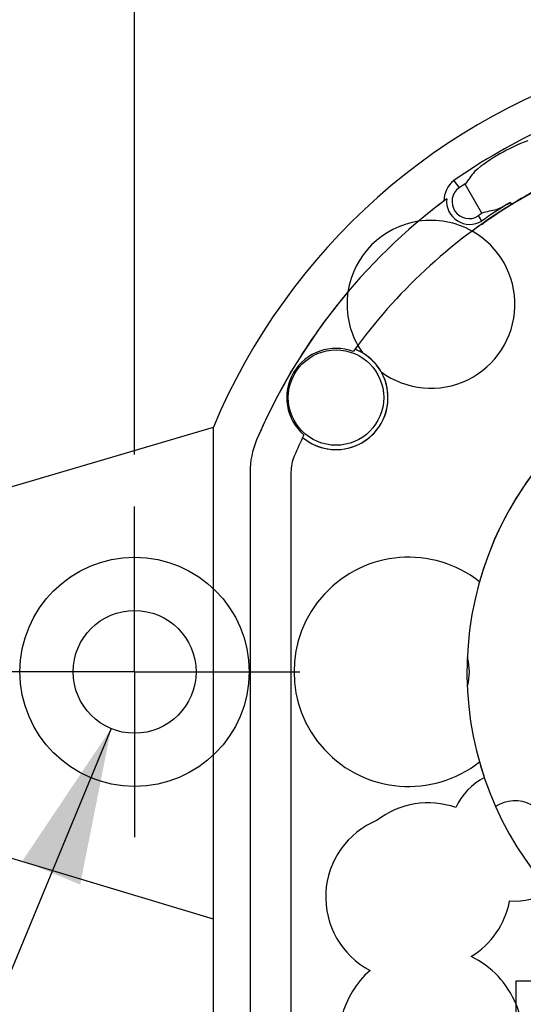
# Model space of a CAD drawing. Header units: inches. Extents: x 0 to 11, y 0 to 8.5.
# Tile 11 of 23: x 0.942 to 1.426, y 5.377 to 6.324. Entities that reach past the tile are written whole.
import ezdxf

# ---------------------------------------------------------------- set-up
doc = ezdxf.new("R2010")
doc.units = ezdxf.units.IN
doc.header["$MEASUREMENT"] = 0
doc.linetypes.add('CENTERX2', pattern=[0.8, 0.5, -0.1, 0.1, -0.1])
doc.layers.add('CENTER', color=40, linetype='CENTERX2')
doc.layers.add('DIMENSIONS', color=140, linetype='Continuous', lineweight=25)
doc.styles.add('SLDTEXTSTYLE0', font='TXT', dxfattribs={"width": 0.75})
doc.dimstyles.new('SLDDIMSTYLE3', dxfattribs={"dimtxt": 0.125, "dimasz": 0.15, "dimexe": 0, "dimexo": 0.0625, "dimgap": 0.03125, "dimtad": 0, "dimtih": 1, "dimtoh": 1, "dimrnd": 1e-09, "dimdsep": 46, "dimtxsty": 'SLDTEXTSTYLE0', "dimsah": 1, "dimcen": 0, "dimadec": 0, "dimazin": 2, "dimtfac": 1, "dimtofl": 0, "dimtmove": 0, "dimatfit": 3, "dimfxl": 0, "dimfrac": 2, "dimtolj": 1, "dimtzin": 12, "dimarcsym": 0})
doc.dimstyles.new('SLDDIMSTYLE4', dxfattribs={"dimtxt": 0.125, "dimasz": 0.15, "dimexe": 0, "dimexo": 0.0625, "dimgap": 0.03125, "dimtad": 0, "dimtih": 1, "dimtoh": 1, "dimrnd": 1e-09, "dimzin": 12, "dimdsep": 46, "dimtxsty": 'SLDTEXTSTYLE0', "dimsah": 1, "dimcen": 0.09, "dimadec": 0, "dimazin": 3, "dimtfac": 1, "dimtofl": 0, "dimtmove": 0, "dimatfit": 3, "dimfxl": 0, "dimfrac": 2, "dimtolj": 1, "dimtzin": 12, "dimarcsym": 0})

# ---------------------------------------------------------------- blocks, each defined once
blk = doc.blocks.new('SW_SYMBOL_HOLE_DEPTH')
at = {"layer": 'DIMENSIONS', "color": 0}
for p, q in [((0, 34.45), (31.5, 34.45)), ((15.75, 34.45), (15.75, 2.95)), ((3.94, 21.85), (15.75, 2.95)), ((27.56, 21.85), (15.75, 2.95))]:
    blk.add_line(p, q, dxfattribs=at)
blk = doc.blocks.new('_D_2')
at = {"layer": 'DIMENSIONS'}
for p, q in [((1.02986, 5.64252), (0.62271, 4.66053)), ((1.64713, 4.88564), (1.60905, 4.88564)), ((1.60905, 4.88564), (1.60905, 4.6872)), ((1.87804, 4.88564), (1.91612, 4.88564)), ((1.91612, 4.88564), (1.91612, 4.6872)), ((1.60905, 4.6872), (1.64713, 4.6872)), ((1.91612, 4.6872), (1.87804, 4.6872)), ((0.62271, 4.66053), (0.87271, 4.66053))]:
    blk.add_line(p, q, dxfattribs=at)
blk.add_solid([(1.02986, 5.64252), (0.9447, 5.51544), (1.00012, 5.49246)], dxfattribs=at)
at = {"layer": 'DIMENSIONS', "xscale": 0.00405556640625, "yscale": 0.00405556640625, "zscale": 0.00405556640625}
blk.add_blockref('SW_SYMBOL_HOLE_DEPTH', (1.7324, 4.47814), dxfattribs=at)
at = {"layer": 'DIMENSIONS', "char_height": 0.125, "attachment_point": 1, "style": 'SLDTEXTSTYLE0'}
for s, insert in [('%%c', (1.05918, 4.84643)), ('0.12', (1.2477, 4.84834)), ('3.0', (1.64713, 4.84834)), ('THRU', (2.00108, 4.84834)), ('0.22[5.6]', (1.06122, 4.62385)), ('0.07[1.8]', (1.911, 4.62385)), ('%%c', (0.87271, 4.62194))]:
    blk.add_mtext(s, dxfattribs=dict(at, insert=insert))
blk = doc.blocks.new('_D_3')
at = {"layer": 'DIMENSIONS'}
for p, q in [((1.05248, 5.90612), (1.05248, 6.66526)), ((2.32965, 5.90612), (2.32965, 6.66526)), ((1.05248, 6.54026), (1.38173, 6.54026)), ((1.52943, 6.5393), (1.49134, 6.5393)), ((1.49134, 6.5393), (1.49134, 6.34087)), ((1.85269, 6.5393), (1.89078, 6.5393)), ((1.89078, 6.5393), (1.89078, 6.34087)), ((2.32965, 6.54026), (2.0004, 6.54026)), ((1.49134, 6.34087), (1.52943, 6.34087)), ((1.89078, 6.34087), (1.85269, 6.34087))]:
    blk.add_line(p, q, dxfattribs=at)
for points in [[(1.05248, 6.54026), (1.20248, 6.51026), (1.20248, 6.57026)], [(2.32965, 6.54026), (2.17965, 6.57026), (2.17965, 6.51026)]]:
    blk.add_solid(points, dxfattribs=at)
at = {"layer": 'DIMENSIONS', "char_height": 0.125, "attachment_point": 1, "style": 'SLDTEXTSTYLE0'}
for s, insert in [('1.28', (1.52943, 6.72583)), ('32.4', (1.52943, 6.502))]:
    blk.add_mtext(s, dxfattribs=dict(at, insert=insert))
blk = doc.blocks.new('_D_4')
at = {"layer": 'DIMENSIONS'}
for p, q in [((0.78516, 5.90356), (0.78516, 7.07466)), ((2.59697, 5.90356), (2.59697, 7.07466)), ((0.78516, 6.94966), (1.38173, 6.94966)), ((1.52943, 6.9487), (1.49134, 6.9487)), ((1.49134, 6.9487), (1.49134, 6.75026)), ((1.85269, 6.9487), (1.89078, 6.9487)), ((1.89078, 6.9487), (1.89078, 6.75026)), ((2.59697, 6.94966), (2.0004, 6.94966)), ((1.49134, 6.75026), (1.52943, 6.75026)), ((1.89078, 6.75026), (1.85269, 6.75026))]:
    blk.add_line(p, q, dxfattribs=at)
for points in [[(0.78516, 6.94966), (0.93516, 6.91966), (0.93516, 6.97966)], [(2.59697, 6.94966), (2.44697, 6.97966), (2.44697, 6.91966)]]:
    blk.add_solid(points, dxfattribs=at)
at = {"layer": 'DIMENSIONS', "char_height": 0.125, "attachment_point": 1, "style": 'SLDTEXTSTYLE0'}
for s, insert in [('1.81', (1.52943, 7.13523)), ('46.0', (1.52943, 6.9114))]:
    blk.add_mtext(s, dxfattribs=dict(at, insert=insert))
blk = doc.blocks.new('SW_CENTERMARKSYMBOL_1')
at = {"layer": 'CENTER', "color": 0}
for p, q in [((0, 0.1), (0, 0.15906)), ((0, 0), (0, 0.1)), ((-0.1, 0), (-0.15906, 0)), ((0, 0), (-0.1, 0)), ((0, 0), (0, -0.1)), ((0, 0), (0.1, 0)), ((0.1, 0), (0.15906, 0)), ((0, -0.1), (0, -0.15906))]:
    blk.add_line(p, q, dxfattribs=at)

msp = doc.modelspace()

# ---------------------------------------------------------------- linework, layer by layer
for p, q in [((1.38656, 6.13836), (1.37045, 6.16629)), ((1.4138, 6.14865), (1.41497, 6.14661)), ((1.38748, 6.12853), (1.38763, 6.1283)), ((0.74549, 5.81982), (1.12826, 5.93246)), ((1.12826, 5.14665), (1.12826, 5.93246)), ((1.1635, 5.88914), (1.1635, 5.26901)), ((1.20287, 5.88914), (1.20287, 5.26901)), ((1.12826, 5.45917), (0.74475, 5.57454)), ((1.12826, 5.14665), (1.12826, 5.45917)), ((1.41941, 5.39982), (1.57556, 5.39982)), ((1.41941, 5.3773), (1.41941, 5.39982)), ((1.41941, 5.12162), (1.41941, 5.39982))]:
    msp.add_line(p, q)
at = {"flags": 128}
for points in [[(1.38297, 6.13558), (1.38371, 6.13442), (1.38621, 6.1305)], [(1.38297, 6.13558), (1.38371, 6.13442), (1.38621, 6.1305)], [(1.37246, 5.71089), (1.37325, 5.70715), (1.37413, 5.69707)], [(1.37413, 5.69707), (1.37325, 5.68698), (1.37246, 5.68325)]]:
    msp.add_lwpolyline(points, dxfattribs=at)
for centre, radius in [((1.24618, 5.96085), 0.04587), ((1.05248, 5.69707), 0.11024), ((1.05248, 5.69707), 0.05906)]:
    msp.add_circle(centre, radius)
for centre, radius, start, end in [((1.69106, 5.69707), 0.61005, 105.88048, 157.30282), ((1.69106, 5.69707), 0.57717, 114.88622, 125.06058), ((1.49278, 6.04086), 0.17823, 110.43743, 129.50937), ((1.69106, 5.69707), 0.52728, 114.64677, 125.13181), ((1.37492, 6.14982), 0.025, 128.05469, 179.89097), ((2.54843, 7.05063), 1.47983, 216.54255, 216.87226), ((1.69106, 5.69707), 0.52756, 118.3906, 121.5562), ((1.69106, 5.69707), 0.56693, 126.65126, 156.83195), ((1.69106, 5.69707), 0.52756, 121.5562, 144.26249), ((1.69106, 5.69707), 0.56693, 126.65126, 130.14688), ((1.37492, 6.14982), 0.02238, 174.66161, 300.3008), ((1.69106, 5.69707), 0.52756, 121.5562, 126.53019), ((1.69106, 5.69707), 0.5299, 121.54919, 125.12018), ((1.35298, 6.24724), 0.11584, 294.26486, 301.67152), ((1.33752, 6.05061), 0.08071, 98.53899, 171.46101), ((1.33752, 6.05061), 0.08071, 60.68507, 98.53899), ((1.37492, 6.14982), 0.025, 295.52895, 300.56082), ((1.33752, 6.05061), 0.08071, 233.555, 60.68507), ((1.69106, 5.69707), 0.56693, 139.85312, 156.83195), ((1.33752, 6.05061), 0.08071, 171.46101, 209.31493), ((1.69106, 5.69707), 0.3189, 272.12255, 248.76437), ((1.69106, 5.69707), 0.3189, 41.3778, 164.22809), ((1.24618, 5.96085), 0.04738, 69.4111, 229.25977), ((1.24618, 5.96085), 0.05, 230.07942, 68.59145), ((1.69106, 5.69707), 0.52756, 143.46981, 144.26249), ((1.24618, 5.96085), 0.05, 59.2157, 68.59145), ((1.33752, 6.05061), 0.08071, 209.31493, 215.44858), ((1.24618, 5.96085), 0.05, 29.78788, 59.2157), ((1.24618, 5.96085), 0.05, 143.04647, 155.6244), ((1.24618, 5.96085), 0.05, 230.07942, 29.78788), ((1.24224, 5.88914), 0.07874, 156.83195, 180), ((1.69106, 5.69707), 0.52756, 154.40839, 156.83195), ((1.24224, 5.88914), 0.03937, 156.83195, 180), ((1.31606, 5.69707), 0.11024, 51.84138, 308.15862), ((1.69106, 5.69707), 0.3189, 195.77191, 198.60933), ((1.41823, 5.53959), 0.06299, 117.81152, 154.66711), ((1.33476, 5.49136), 0.07972, 70.564, 127.80503), ((1.41823, 5.53959), 0.03346, 0, 123.62937), ((1.31601, 5.48053), 0.07972, 112.19497, 242.27738), ((1.41823, 5.53959), 0.06299, 265.37494, 302.17561), ((1.33476, 5.49136), 0.07972, 301.28924, 349.47804), ((1.33752, 5.34352), 0.08858, 22.41527, 64.13024), ((1.33752, 5.34352), 0.08858, 131.41156, 337.58473), ((1.33752, 5.34352), 0.08858, 337.58473, 22.41527)]:
    msp.add_arc(centre, radius, start, end)
for centre, major_axis, ratio, start_param, end_param in [((1.90855, 5.8225), (0.5868, 0.33843), 0.928783, 1.997876, 2.020342), ((1.66529, 5.68221), (0.49168, 0.28357), 0.998626, 1.594691, 1.606806), ((1.37418, 6.14939), (0.01421, 0.00819), 0.998626, 1.671959, 4.756323), ((1.71557, 5.7112), (0.4677, 0.26974), 0.998626, 1.703808, 1.712215), ((1.49749, 5.58543), (0.52229, 0.30122), 0.928783, 1.243324, 1.267365)]:
    msp.add_ellipse(centre, major_axis=major_axis, ratio=ratio, start_param=start_param, end_param=end_param)

# ---------------------------------------------------------------- block references
at = {"layer": 'CENTER'}
msp.add_blockref('SW_CENTERMARKSYMBOL_1', (1.05248, 5.69707), dxfattribs=at)

# ---------------------------------------------------------------- dimensions: what is measured, and where the dimension line sits
at = {"layer": 'DIMENSIONS'}
for base, p1, p2, picture, middle in [((2.59697, 6.94966), (0.78516, 5.85356), (2.59697, 5.85356), '_D_4', (1.69106, 6.94966)), ((2.32965, 6.54026), (1.05248, 5.85612), (2.32965, 5.85612), '_D_3', (1.69106, 6.54026))]:
    dim = msp.add_linear_dim(base=base, p1=p1, p2=p2, dimstyle='SLDDIMSTYLE4', dxfattribs=at)
    dim.commit()
    dim.dimension.update_dxf_attribs({"geometry": picture, "text_midpoint": middle, "dimtype": 160})
dim = msp.add_diameter_dim_2p(p1=(1.0751, 5.75162), p2=(1.02986, 5.64252), text='<> THRU\\P%%c0.22[5.6]{\\fGDT;x}0.07[1.8]\\P', dimstyle='SLDDIMSTYLE3', dxfattribs=at)
dim.commit()
dim.dimension.update_dxf_attribs({"geometry": '_D_2', "text_midpoint": (1.72744, 4.68592), "dimtype": 163})

doc.saveas('drawing.dxf')
